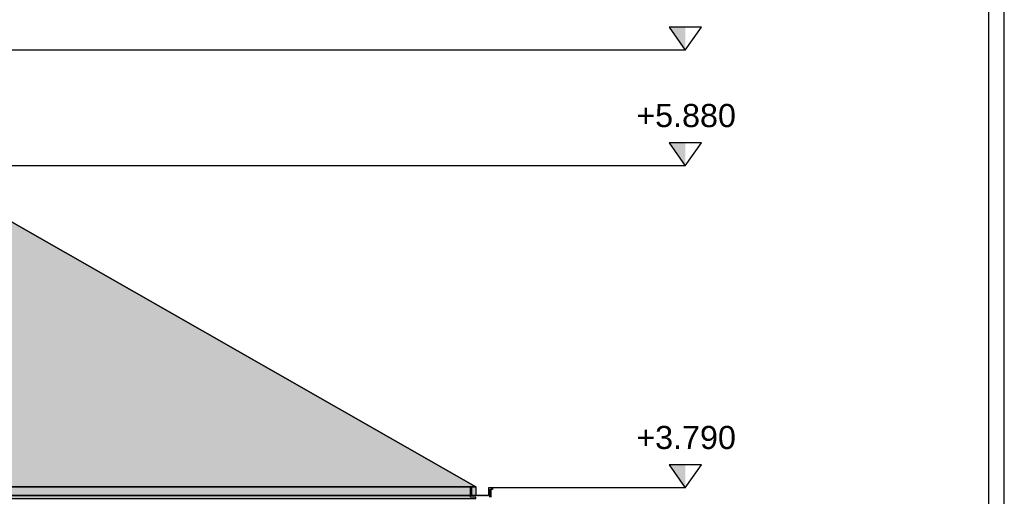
# Model space of a CAD drawing. Header units: metres. Extents: x 0 to 0.84, y 0 to 0.297.
# Tile 25 of 50: x 0.478 to 0.541, y 0.118 to 0.149. Entities that reach past the tile are written whole.
import ezdxf

# ---------------------------------------------------------------- set-up
doc = ezdxf.new("R2010")
doc.units = ezdxf.units.M
doc.header["$XCLIPFRAME"] = 2
doc.linetypes.add('Teckovana 0.5x', pattern=[0.04, 0, -0.04])
doc.layers.add('Maßlinie 1_100', color=7, linetype='Continuous', lineweight=25)
doc.layers.add('Standard', color=7, linetype='Continuous', lineweight=25)
doc.styles.add('ARIAL', font='ARIAL.TTF')
picture_1 = doc.add_image_def('image5.jpg', size_in_pixel=(1024, 1024))

msp = doc.modelspace()

# ---------------------------------------------------------------- hatches: boundary and pattern name
at = {"layer": 'Maßlinie 1_100', "linetype": 'Continuous', "lineweight": 25, "transparency": 33554687}
for points in [[(0.520765, 0.148413), (0.519715, 0.148413), (0.520765, 0.146913)], [(0.520765, 0.140904), (0.519715, 0.140904), (0.520765, 0.139404)], [(0.520765, 0.119999), (0.519715, 0.119999), (0.520765, 0.118499)]]:
    msp.add_hatch(color=7, dxfattribs=at).paths.add_polyline_path(points)
at = {"layer": 'Standard', "linetype": 'Continuous', "lineweight": 25, "transparency": 33554687}
for points in [[(0.395183, 0.118575), (0.507168, 0.118575), (0.457536, 0.146885), (0.444427, 0.139404), (0.395091, 0.13945)], [(0.395183, 0.117999), (0.506814, 0.117999), (0.506814, 0.118499), (0.506883, 0.118499), (0.506883, 0.117999), (0.507168, 0.117999), (0.507168, 0.118575), (0.395183, 0.118575)], [(0.508083, 0.118399), (0.508083, 0.118299), (0.508143, 0.118299), (0.508143, 0.118399)]]:
    msp.add_hatch(color=7, dxfattribs=at).paths.add_polyline_path(points)
at = {"layer": 'Standard', "linetype": 'Continuous', "lineweight": 25, "true_color": 0xbebebe, "transparency": 33554687}
msp.add_hatch(color=9, dxfattribs=at).paths.add_polyline_path([(0.508083, 0.117899), (0.508083, 0.118399), (0.508183, 0.118399), (0.508183, 0.118499), (0.507983, 0.118499), (0.507983, 0.117999), (0.506883, 0.117999), (0.506883, 0.118499), (0.506814, 0.118499), (0.506814, 0.117999), (0.506814, 0.117899)])
at = {"layer": 'Standard', "linetype": 'Continuous', "lineweight": 25, "true_color": 0xcacaca, "transparency": 33554687}
for points in [[(0.508083, 0.118399), (0.508083, 0.117899), (0.508143, 0.117899), (0.508143, 0.118399)], [(0.508183, 0.118499), (0.508183, 0.118399), (0.508242, 0.118399), (0.508242, 0.118499)]]:
    msp.add_hatch(color=9, dxfattribs=at).paths.add_polyline_path(points)
at = {"layer": 'Standard', "linetype": 'Continuous', "lineweight": 25, "transparency": 33554687}
h = msp.add_hatch(color=7, dxfattribs=at)
h.paths.add_polyline_path([(0.395183, 0.116848), (0.503809, 0.116848), (0.503766, 0.117133), (0.503761, 0.11716), (0.503756, 0.117175), (0.503756, 0.117199), (0.395482, 0.117199), (0.395482, 0.117699), (0.395482, 0.117699), (0.395482, 0.117799), (0.486948, 0.117799), (0.506883, 0.117799), (0.507168, 0.117799), (0.507168, 0.117899), (0.506814, 0.117899), (0.506814, 0.117999), (0.395183, 0.117999)])
h.paths.add_polyline_path([(0.507168, 0.116848), (0.507168, 0.117199), (0.505062, 0.117199), (0.505062, 0.117175), (0.50506, 0.117168), (0.505058, 0.11716), (0.505053, 0.117133), (0.505011, 0.116848)])

# ---------------------------------------------------------------- linework, layer by layer
at = {"layer": 'Maßlinie 1_100', "color": 7, "linetype": 'Continuous', "lineweight": 25, "transparency": 33554687}
for p, q in [((0.521815, 0.148413), (0.519715, 0.148413)), ((0.519715, 0.148413), (0.520765, 0.146913)), ((0.520765, 0.146913), (0.521815, 0.148413)), ((0.520765, 0.146913), (0.520765, 0.146913)), ((0.520765, 0.146913), (0.520765, 0.146913)), ((0.520765, 0.146913), (0.520765, 0.146913)), ((0.520765, 0.146913), (0.520765, 0.146913)), ((0.521815, 0.140904), (0.519715, 0.140904)), ((0.519715, 0.140904), (0.520765, 0.139404)), ((0.520765, 0.139404), (0.521815, 0.140904)), ((0.520765, 0.139404), (0.520765, 0.139404)), ((0.520765, 0.139404), (0.520765, 0.139404)), ((0.520765, 0.139404), (0.520765, 0.139404)), ((0.520765, 0.139404), (0.520765, 0.139404)), ((0.521815, 0.119999), (0.519715, 0.119999)), ((0.519715, 0.119999), (0.520765, 0.118499)), ((0.520765, 0.118499), (0.521815, 0.119999)), ((0.520765, 0.118499), (0.520765, 0.118499)), ((0.520765, 0.118499), (0.520765, 0.118499)), ((0.520765, 0.118499), (0.520765, 0.118499)), ((0.520765, 0.118499), (0.520765, 0.118499))]:
    msp.add_line(p, q, dxfattribs=at)
at = {"layer": 'Maßlinie 1_100', "color": 7, "linetype": 'Teckovana 0.5x', "lineweight": 25, "transparency": 33554687}
for points in [[(0.520765, 0.146913), (0.517356, 0.146913), (0.517356, 0.146913), (0.457486, 0.146913)], [(0.520765, 0.139404), (0.517356, 0.139404), (0.517356, 0.139404), (0.517356, 0.139404), (0.517356, 0.139404), (0.444427, 0.139404)], [(0.520765, 0.118499), (0.517356, 0.118499), (0.517356, 0.118499), (0.517356, 0.118499), (0.517356, 0.118499), (0.517356, 0.118499), (0.517356, 0.118499), (0.508183, 0.118499)]]:
    msp.add_lwpolyline(points, dxfattribs=at)
at = {"layer": 'Standard', "color": 7, "linetype": 'Continuous', "lineweight": 25, "transparency": 33554687}
for p, q in [((0.457536, 0.146885), (0.507168, 0.118575)), ((0.507168, 0.118575), (0.395183, 0.118575)), ((0.506814, 0.117999), (0.506814, 0.118499)), ((0.506883, 0.118499), (0.506814, 0.118499)), ((0.506883, 0.117999), (0.506883, 0.118499)), ((0.506883, 0.118499), (0.506883, 0.117999)), ((0.507168, 0.118575), (0.507168, 0.117999)), ((0.507983, 0.118499), (0.507983, 0.117999)), ((0.508183, 0.118499), (0.507983, 0.118499)), ((0.508083, 0.117899), (0.508083, 0.118399)), ((0.508083, 0.118399), (0.508183, 0.118399)), ((0.508143, 0.118399), (0.508143, 0.117899)), ((0.508183, 0.118399), (0.508183, 0.118499)), ((0.508242, 0.118499), (0.508183, 0.118499)), ((0.508242, 0.118399), (0.508183, 0.118399)), ((0.508242, 0.118499), (0.508242, 0.118399)), ((0.395183, 0.117999), (0.506814, 0.117999)), ((0.506814, 0.117999), (0.395183, 0.117999)), ((0.506814, 0.117899), (0.506814, 0.117999)), ((0.507983, 0.117999), (0.506883, 0.117999))]:
    msp.add_line(p, q, dxfattribs=at)
at = {"layer": 'Standard', "color": 254, "linetype": 'Continuous', "lineweight": 25, "true_color": 0xc4c4ff, "transparency": 33554687}
for points in [[(0.039143, 0.028599), (0.541469, 0.028599), (0.541469, 0.232599), (0.039143, 0.232599), (0.039143, 0.028599)], [(0.040143, 0.029599), (0.540469, 0.029599), (0.540469, 0.231599), (0.040143, 0.231599), (0.040143, 0.029599)]]:
    msp.add_lwpolyline(points, dxfattribs=at)

# ---------------------------------------------------------------- texts
at = {"layer": 'Maßlinie 1_100', "color": 7, "linetype": 'Continuous', "lineweight": 13, "transparency": 33554687, "char_height": 0.0015, "width": 0.00721329, "attachment_point": 7, "style": 'ARIAL'}
for s, insert in [('\\W1.00;+5.880', (0.517581, 0.141904)), ('\\W1.00;+3.790', (0.517581, 0.120999))]:
    msp.add_mtext(s, dxfattribs=dict(at, insert=insert))

# ---------------------------------------------------------------- pictures from other files: only their frames are drawn
at = {"layer": 'Standard', "color": 7, "linetype": 'Continuous', "lineweight": 25, "transparency": 33554687}
image = msp.add_image(picture_1, insert=(0.395183, 0.118575), size_in_units=(0.112077, 0.02831), dxfattribs=at)
image.set_boundary_path([(-0.5, 1023.499), (1022.655, 1023.499), (569.186, -0.499), (449.419, 270.085), (-1.345, 268.414), (-0.5, 1023.499)])
image = msp.add_image(picture_1, insert=(0.395183, 0.117999), size_in_units=(0.111985, 0.000576), dxfattribs=at)
image = msp.add_image(picture_1, insert=(0.395183, 0.116848), size_in_units=(0.111985, 0.001151), dxfattribs=at)
image.set_boundary_path([(-0.5, 1023.534), (992.781, 1023.534), (992.39, 770.056), (992.344, 745.898), (992.303, 732.651), (992.303, 711.044), (2.23, 711.044), (2.23, 266.359), (2.23, 266.359), (2.23, 177.378), (838.607, 177.378), (1020.893, 177.378), (1023.5, 177.378), (1023.5, 88.452), (1020.262, 88.452), (1020.262, -0.528), (-0.5, -0.528), (-0.5, 1023.534), (1023.5, 1023.534), (1023.5, 711.044), (1004.246, 711.044), (1004.246, 732.651), (1004.227, 738.786), (1004.21, 745.898), (1004.162, 770.056), (1003.772, 1023.534), (1023.5, 1023.534), (-0.5, 1023.534)])

doc.saveas('drawing.dxf')
